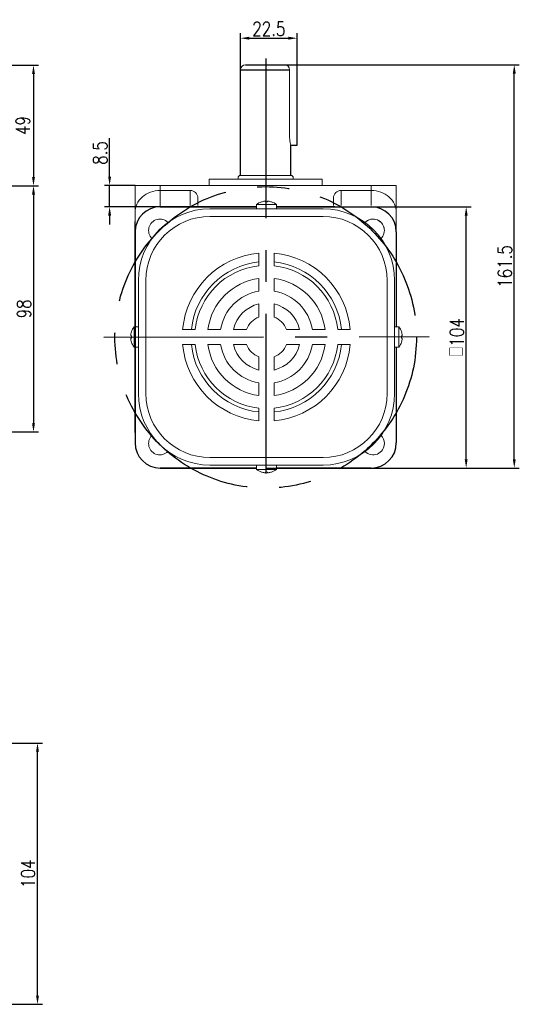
# Model space of a CAD drawing. Header units: inches. Extents: x 331 to 12887, y -474 to 4488.
# Tile 42 of 122: x 5133 to 5331, y 1101 to 1493. Entities that reach past the tile are written whole.
import ezdxf

# ---------------------------------------------------------------- set-up
doc = ezdxf.new("R2010")
doc.units = ezdxf.units.IN
doc.header["$LTSCALE"] = 10
doc.header["$MEASUREMENT"] = 0
doc.linetypes.add('CENTER', pattern=[10.16, 6.35, -1.27, 1.27, -1.27])
for name, color, linetype in [('1轮廓实线层', 7, 'Continuous'), ('3中心线层', 1, 'CENTER'), ('7标注层', 4, 'Continuous')]:
    doc.layers.add(name, color=color, linetype=linetype)
doc.styles.add('TH_GBDIM', font='romans.shx', dxfattribs={"width": 0.8, "bigfont": 'gbcbig.shx'})
doc.dimstyles.new('TH_GBDIM', dxfattribs={"dimtxt": 3.5, "dimasz": 2.5, "dimexe": 2, "dimexo": 0, "dimgap": 1, "dimtad": 1, "dimdec": 4, "dimdsep": 46, "dimtxsty": 'TH_GBDIM', "dimcen": 0.09, "dimclrd": 4, "dimclre": 4, "dimclrt": 3, "dimadec": 0, "dimazin": 0, "dimtfac": 1, "dimtdec": 4, "dimtmove": 0, "dimatfit": 3, "dimfxl": 1, "dimtzin": 0, "dimarcsym": 0})

# ---------------------------------------------------------------- blocks, each defined once
blk = doc.blocks.new('*D481')
at = {"layer": '7标注层', "color": 4, "lineweight": -2, "transparency": 16777216}
for p, q in [((5103.57, 1427.08), (5140.08, 1427.08)), ((5138.08, 1423.58), (5138.08, 1332.58)), ((5082.07, 1329.08), (5140.08, 1329.08))]:
    blk.add_line(p, q, dxfattribs=at)
at = {"layer": '7标注层', "color": 4, "transparency": 16777216}
for points in [[(5137.5, 1423.58), (5138.67, 1423.58), (5138.08, 1427.08)], [(5137.5, 1332.58), (5138.67, 1332.58), (5138.08, 1329.08)]]:
    blk.add_solid(points, dxfattribs=at)
at = {"layer": 'Defpoints', "color": 0, "transparency": 16777216}
for p in [(5103.57, 1427.08), (5082.07, 1329.08), (5138.08, 1329.08)]:
    blk.add_point(p, dxfattribs=at)
at = {"layer": '7标注层', "color": 3, "transparency": 16777216, "insert": (5134.33, 1378.08), "char_height": 5.5, "attachment_point": 5, "rotation": 90, "style": 'TH_GBDIM'}
blk.add_mtext('98', dxfattribs=at)
blk = doc.blocks.new('*D483')
at = {"layer": '7标注层', "color": 4, "lineweight": -2, "transparency": 16777216}
for p, q in [((5093.57, 1205.26), (5141.68, 1205.26)), ((5139.68, 1104.76), (5139.68, 1201.76)), ((5093.57, 1101.26), (5141.68, 1101.26))]:
    blk.add_line(p, q, dxfattribs=at)
at = {"layer": '7标注层', "color": 4, "transparency": 16777216}
for points in [[(5139.09, 1201.76), (5140.26, 1201.76), (5139.68, 1205.26)], [(5139.09, 1104.76), (5140.26, 1104.76), (5139.68, 1101.26)]]:
    blk.add_solid(points, dxfattribs=at)
at = {"layer": 'Defpoints', "color": 0, "transparency": 16777216}
for p in [(5093.57, 1205.26), (5139.68, 1205.26), (5093.57, 1101.26)]:
    blk.add_point(p, dxfattribs=at)
at = {"layer": '7标注层', "color": 3, "transparency": 16777216, "insert": (5135.93, 1153.26), "char_height": 5.5, "attachment_point": 5, "rotation": 90, "style": 'TH_GBDIM'}
blk.add_mtext('104', dxfattribs=at)
blk = doc.blocks.new('*D486')
at = {"layer": '7标注层', "color": 4, "lineweight": -2, "transparency": 16777216}
for p, q in [((5168.38, 1430.74), (5168.38, 1446.09)), ((5178.5, 1427.24), (5166.38, 1427.24)), ((5168.38, 1418.74), (5168.38, 1427.24)), ((5188.5, 1418.74), (5166.38, 1418.74)), ((5168.38, 1415.24), (5168.38, 1411.74))]:
    blk.add_line(p, q, dxfattribs=at)
at = {"layer": '7标注层', "color": 4, "transparency": 16777216}
for points in [[(5167.8, 1430.74), (5168.96, 1430.74), (5168.38, 1427.24)], [(5167.8, 1415.24), (5168.96, 1415.24), (5168.38, 1418.74)]]:
    blk.add_solid(points, dxfattribs=at)
at = {"layer": 'Defpoints', "color": 0, "transparency": 16777216}
for p in [(5178.5, 1427.24), (5168.38, 1418.74), (5188.5, 1418.74)]:
    blk.add_point(p, dxfattribs=at)
at = {"layer": '7标注层', "color": 3, "transparency": 16777216, "insert": (5164.63, 1440.16), "char_height": 5.5, "attachment_point": 5, "rotation": 90, "style": 'TH_GBDIM'}
blk.add_mtext('{8.5}{}{}', dxfattribs=at)
blk = doc.blocks.new('*D471')
at = {"layer": '7标注层', "color": 4, "lineweight": -2, "transparency": 16777216}
for p, q in [((5267.55, 1418.74), (5312.31, 1418.74)), ((5310.31, 1318.24), (5310.31, 1415.24)), ((5267.55, 1314.74), (5312.31, 1314.74))]:
    blk.add_line(p, q, dxfattribs=at)
at = {"layer": '7标注层', "color": 4, "transparency": 16777216}
for points in [[(5309.73, 1415.24), (5310.89, 1415.24), (5310.31, 1418.74)], [(5309.73, 1318.24), (5310.89, 1318.24), (5310.31, 1314.74)]]:
    blk.add_solid(points, dxfattribs=at)
at = {"layer": 'Defpoints', "color": 0, "transparency": 16777216}
for p in [(5267.55, 1418.74), (5310.31, 1418.74), (5267.55, 1314.74)]:
    blk.add_point(p, dxfattribs=at)
at = {"layer": '7标注层', "color": 3, "transparency": 16777216, "insert": (5306.56, 1366.74), "char_height": 5.5, "attachment_point": 5, "rotation": 90, "style": 'TH_GBDIM'}
blk.add_mtext('{□}104', dxfattribs=at)
blk = doc.blocks.new('*D472')
at = {"layer": '7标注层', "color": 4, "lineweight": -2, "transparency": 16777216}
for p, q in [((5059.58, 1475.08), (5140.08, 1475.08)), ((5138.08, 1471.58), (5138.08, 1430.58)), ((5090.51, 1427.08), (5140.08, 1427.08))]:
    blk.add_line(p, q, dxfattribs=at)
at = {"layer": '7标注层', "color": 4, "transparency": 16777216}
for points in [[(5137.5, 1471.58), (5138.67, 1471.58), (5138.08, 1475.08)], [(5137.5, 1430.58), (5138.67, 1430.58), (5138.08, 1427.08)]]:
    blk.add_solid(points, dxfattribs=at)
at = {"layer": 'Defpoints', "color": 0, "transparency": 16777216}
for p in [(5059.58, 1475.08), (5090.51, 1427.08), (5138.08, 1427.08)]:
    blk.add_point(p, dxfattribs=at)
at = {"layer": '7标注层', "color": 3, "transparency": 16777216, "insert": (5133.83, 1451.08), "char_height": 5.5, "attachment_point": 5, "rotation": 90, "style": 'TH_GBDIM'}
blk.add_mtext('49', dxfattribs=at)
blk = doc.blocks.new('*D477')
at = {"layer": '7标注层', "color": 4, "lineweight": -2, "transparency": 16777216}
for p, q in [((5238.04, 1475.24), (5331.45, 1475.24)), ((5329.45, 1318.24), (5329.45, 1471.74)), ((5272.5, 1314.74), (5331.45, 1314.74))]:
    blk.add_line(p, q, dxfattribs=at)
at = {"layer": '7标注层', "color": 4, "transparency": 16777216}
for points in [[(5328.87, 1471.74), (5330.04, 1471.74), (5329.45, 1475.24)], [(5328.87, 1318.24), (5330.04, 1318.24), (5329.45, 1314.74)]]:
    blk.add_solid(points, dxfattribs=at)
at = {"layer": 'Defpoints', "color": 0, "transparency": 16777216}
for p in [(5238.04, 1475.24), (5329.45, 1475.24), (5272.5, 1314.74)]:
    blk.add_point(p, dxfattribs=at)
at = {"layer": '7标注层', "color": 3, "transparency": 16777216, "insert": (5325.7, 1394.99), "char_height": 5.5, "attachment_point": 5, "rotation": 90, "style": 'TH_GBDIM'}
blk.add_mtext('161.5', dxfattribs=at)
blk = doc.blocks.new('*D466')
at = {"layer": '7标注层', "color": 4, "lineweight": -2, "transparency": 16777216}
for p, q in [((5220.5, 1473.24), (5220.5, 1487.84)), ((5224, 1485.84), (5239.5, 1485.84)), ((5243, 1475.24), (5243, 1487.84))]:
    blk.add_line(p, q, dxfattribs=at)
at = {"layer": '7标注层', "color": 4, "transparency": 16777216}
for points in [[(5224, 1486.43), (5224, 1485.26), (5220.5, 1485.84)], [(5239.5, 1486.43), (5239.5, 1485.26), (5243, 1485.84)]]:
    blk.add_solid(points, dxfattribs=at)
at = {"layer": 'Defpoints', "color": 0, "transparency": 16777216}
for p in [(5243, 1485.84), (5243, 1475.24), (5220.5, 1473.24)]:
    blk.add_point(p, dxfattribs=at)
at = {"layer": '7标注层', "color": 3, "transparency": 16777216, "insert": (5231.75, 1489.59), "char_height": 5.5, "attachment_point": 5, "style": 'TH_GBDIM'}
blk.add_mtext('22.5', dxfattribs=at)

msp = doc.modelspace()

# ---------------------------------------------------------------- linework, layer by layer
at = {"linetype": 'Continuous', "lineweight": 15}
for p, q in [((5222.50103, 1475.23804), (5243.00103, 1475.23804)), ((5222.50103, 1475.23803), (5238.50102, 1475.23803)), ((5240.0413, 1446.23892), (5240.04042, 1473.23804)), ((5240.50102, 1431.23892), (5220.50103, 1431.23892)), ((5178.50102, 1427.23892), (5188.50103, 1427.23892)), ((5178.50102, 1408.73892), (5178.50102, 1427.23892)), ((5188.50103, 1427.23892), (5188.50103, 1425.23892)), ((5188.50103, 1427.23892), (5272.50102, 1427.23892)), ((5208.00102, 1429.73892), (5253.00103, 1429.73892)), ((5272.50102, 1425.23892), (5272.50102, 1427.23892)), ((5272.50102, 1427.23892), (5282.50103, 1427.23892)), ((5282.50103, 1427.23892), (5282.50102, 1408.73892)), ((5200.50103, 1425.23892), (5188.50103, 1425.23892)), ((5188.50103, 1425.23892), (5188.50103, 1418.73892)), ((5200.50103, 1419.22165), (5200.50103, 1425.23892)), ((5260.50102, 1425.23892), (5272.50102, 1425.23892)), ((5260.50102, 1425.23892), (5260.50102, 1419.22165)), ((5272.50102, 1419.22165), (5272.50102, 1425.23892)), ((5203.50102, 1422.21264), (5203.50102, 1419.22165)), ((5257.50103, 1419.22165), (5257.50103, 1422.21264))]:
    msp.add_line(p, q, dxfattribs=at)
at = {"color": 7, "linetype": 'Continuous', "lineweight": 15}
for p, q in [((5230.82293, 1419.62443), (5226.82293, 1419.62443)), ((5230.38293, 1420.66751), (5230.38293, 1420.94369)), ((5234.82293, 1419.62443), (5230.82293, 1419.62443)), ((5231.26293, 1420.94369), (5231.26293, 1420.66751)), ((5208.32293, 1417.90096), (5253.32293, 1417.90096)), ((5253.32293, 1414.90096), (5208.32293, 1414.90096)), ((5227.82293, 1395.24262), (5227.82293, 1400.26636)), ((5233.82293, 1395.24262), (5233.82293, 1400.26636)), ((5179.82293, 1344.40096), (5179.82293, 1389.40096)), ((5182.82293, 1389.40096), (5182.82293, 1344.40096)), ((5227.82293, 1385.15609), (5227.82293, 1390.20868)), ((5233.82293, 1385.15609), (5233.82293, 1390.20868)), ((5278.82293, 1389.40096), (5278.82293, 1344.40096)), ((5281.82293, 1344.40096), (5281.82293, 1389.40096)), ((5227.82293, 1374.82878), (5227.82293, 1380.0634)), ((5233.82293, 1374.82878), (5233.82293, 1380.0634)), ((5178.09946, 1370.90096), (5178.09946, 1363.20406)), ((5202.48127, 1369.90096), (5197.45753, 1369.90096)), ((5212.56779, 1369.90096), (5207.51521, 1369.90096)), ((5222.8951, 1369.90096), (5217.66048, 1369.90096)), ((5243.98538, 1369.90096), (5238.75076, 1369.90096)), ((5254.13065, 1369.90096), (5249.07807, 1369.90096)), ((5264.18833, 1369.90096), (5259.1646, 1369.90096)), ((5283.54641, 1370.90096), (5283.54641, 1363.20406)), ((5177.05637, 1367.34096), (5176.7802, 1367.34096)), ((5176.7802, 1366.46096), (5177.05637, 1366.46096)), ((5284.58949, 1367.34096), (5284.86566, 1367.34096)), ((5284.86566, 1366.46096), (5284.58949, 1366.46096)), ((5178.09946, 1363.20406), (5178.09946, 1362.90096)), ((5202.48127, 1363.90096), (5197.45753, 1363.90096)), ((5212.56779, 1363.90096), (5207.51521, 1363.90096)), ((5222.8951, 1363.90096), (5217.66048, 1363.90096)), ((5243.98538, 1363.90096), (5238.75076, 1363.90096)), ((5254.13065, 1363.90096), (5249.07807, 1363.90096)), ((5264.18833, 1363.90096), (5259.1646, 1363.90096)), ((5283.54641, 1363.20406), (5283.54641, 1362.90096)), ((5227.82293, 1353.73851), (5227.82293, 1358.97313)), ((5233.82293, 1353.73851), (5233.82293, 1358.97313)), ((5227.82293, 1343.59323), (5227.82293, 1348.64582)), ((5233.82293, 1343.59323), (5233.82293, 1348.64582)), ((5227.82293, 1333.53556), (5227.82293, 1338.55929)), ((5233.82293, 1333.53556), (5233.82293, 1338.55929)), ((5208.32293, 1318.90096), (5253.32293, 1318.90096)), ((5208.32293, 1318.90096), (5253.32293, 1318.90096)), ((5253.32293, 1315.90096), (5208.32293, 1315.90096)), ((5253.32293, 1315.90096), (5208.32293, 1315.90096)), ((5253.32293, 1315.90096), (5208.32293, 1315.90096)), ((5226.82293, 1314.17748), (5234.82293, 1314.17748)), ((5226.82293, 1314.17748), (5230.82293, 1314.17748)), ((5230.38293, 1312.85823), (5230.38293, 1313.1344)), ((5230.38293, 1312.85823), (5230.38293, 1313.1344)), ((5230.82293, 1314.17748), (5234.82293, 1314.17748)), ((5231.26293, 1313.1344), (5231.26293, 1312.85823)), ((5231.26293, 1313.1344), (5231.26293, 1312.85823))]:
    msp.add_line(p, q, dxfattribs=at)
for p, q in [((5188.50102, 1418.73892), (5226.82293, 1418.73892)), ((5234.82293, 1418.73892), (5272.50102, 1418.73892)), ((5178.50102, 1408.73892), (5178.50102, 1400.76309)), ((5282.50102, 1408.73892), (5282.50102, 1370.90096)), ((5178.50102, 1400.76309), (5178.50102, 1370.90096)), ((5178.50102, 1362.90096), (5178.50102, 1324.73892)), ((5282.50102, 1362.90096), (5282.50102, 1324.73892)), ((5188.50102, 1314.73892), (5226.82293, 1314.73892)), ((5230.50102, 1314.73892), (5272.50102, 1314.73892))]:
    msp.add_line(p, q)
at = {"color": 7, "linetype": 'Continuous', "lineweight": 15, "flags": 128}
for points in [[(5228.81545, 1420.66751), (5228.81211, 1420.67329), (5228.80973, 1420.67741), (5228.8083, 1420.67989), (5228.80783, 1420.68071)], [(5232.83804, 1420.68071), (5232.83756, 1420.67989), (5232.83613, 1420.67741), (5232.83375, 1420.67329), (5232.83042, 1420.66751)], [(5177.04318, 1364.88585), (5177.044, 1364.88633), (5177.04648, 1364.88776), (5177.0506, 1364.89014), (5177.05637, 1364.89347)], [(5284.60269, 1364.88585), (5284.60186, 1364.88633), (5284.59939, 1364.88776), (5284.59526, 1364.89014), (5284.58949, 1364.89347)], [(5228.80783, 1313.1212), (5228.8083, 1313.12203), (5228.80973, 1313.1245), (5228.81211, 1313.12863), (5228.81545, 1313.1344)], [(5228.80783, 1313.1212), (5228.8083, 1313.12203), (5228.80973, 1313.1245), (5228.81211, 1313.12863), (5228.81545, 1313.1344)], [(5232.83042, 1313.1344), (5232.83375, 1313.12863), (5232.83613, 1313.1245), (5232.83756, 1313.12203), (5232.83804, 1313.1212)], [(5232.83042, 1313.1344), (5232.83375, 1313.12863), (5232.83613, 1313.1245), (5232.83756, 1313.12203), (5232.83804, 1313.1212)]]:
    msp.add_lwpolyline(points, dxfattribs=at)
at = {"linetype": 'Continuous', "lineweight": 15}
for centre, radius, start, end in [((5222.50103, 1473.23804), 2, 90, 180), ((5238.04042, 1473.23804), 2, 0, 90), ((5220.50102, 1430.23892), 1, 90, 180), ((5240.50102, 1430.23892), 1, 0, 90)]:
    msp.add_arc(centre, radius, start, end, dxfattribs=at)
at = {"color": 7, "linetype": 'Continuous', "lineweight": 15}
for centre, radius, start, end in [((5230.82293, 1414.50096), 6.5, 108.0602081, 127.9798724), ((5230.82293, 1414.50096), 6.48509, 96.5521722, 108.0323524), ((5230.82293, 1413.34045), 7.34026, 86.5634365, 93.4365635), ((5230.82293, 1414.50096), 6.48509, 71.9676476, 83.4478278), ((5230.82293, 1414.50096), 6.5, 52.0201276, 71.9397919), ((5208.32293, 1389.40096), 28.5, 90, 180), ((5253.32293, 1389.40096), 28.5, 0, 90), ((5208.32293, 1389.40096), 25.5, 90, 180), ((5188.39652, 1409.32736), 4.5, 44.5203005, 225.4796995), ((5253.32293, 1389.40096), 25.5, 0, 90), ((5273.24934, 1409.32736), 4.5, 0, 135.4796995), ((5273.24934, 1409.32736), 4.5, 314.5203005, 135.4796995), ((5230.82293, 1366.90096), 33.5, 95.1378482, 174.8621518), ((5230.82293, 1366.90096), 33.5, 5.1378482, 84.8621518), ((5230.82293, 1366.90096), 30, 95.7391705, 174.2608295), ((5230.82293, 1366.90096), 30, 5.7391705, 84.2608295), ((5230.82293, 1366.90096), 28.5, 96.0423284, 173.9576716), ((5230.82293, 1366.90096), 28.5, 6.0423284, 83.9576716), ((5230.82293, 1366.90096), 23.5, 97.3343689, 172.6656311), ((5230.82293, 1366.90096), 23.5, 7.3343689, 82.6656311), ((5230.82293, 1366.90096), 18.5, 99.3324182, 170.6675818), ((5230.82293, 1366.90096), 18.5, 9.3324182, 80.6675818), ((5230.82293, 1366.90096), 13.5, 102.8395884, 167.1604116), ((5230.82293, 1366.90096), 13.5, 12.8395884, 77.1604116), ((5230.82293, 1366.90096), 8.47646, 110.7273411, 159.2726589), ((5230.82293, 1366.90096), 8.47646, 20.7273411, 69.2726589), ((5183.22293, 1366.90096), 6.48509, 161.9676476, 173.4478278), ((5183.22293, 1366.90096), 6.5, 142.0201276, 161.9397919), ((5278.42293, 1366.90096), 6.5, 18.0602081, 37.9798724), ((5278.42293, 1366.90096), 6.48509, 6.5521722, 18.0323524), ((5183.22293, 1366.90096), 6.48509, 186.5521722, 198.0323524), ((5184.38344, 1366.90096), 7.34027, 176.5634398, 183.4365602), ((5183.22293, 1366.90096), 6.5, 198.0602081, 217.9798724), ((5278.42293, 1366.90096), 6.5, 322.0201276, 341.9397919), ((5277.26242, 1366.90096), 7.34027, 356.5634398, 3.4365602), ((5278.42293, 1366.90096), 6.48509, 341.9676476, 353.4478278), ((5230.82293, 1366.90096), 33.5, 185.1378482, 264.8621518), ((5230.82293, 1366.90096), 30, 185.7391705, 264.2608295), ((5230.82293, 1366.90096), 28.5, 186.0423284, 263.9576716), ((5230.82293, 1366.90096), 23.5, 187.3343689, 262.6656311), ((5230.82293, 1366.90096), 18.5, 189.3324182, 260.6675818), ((5230.82293, 1366.90096), 13.5, 192.8395884, 257.1604116), ((5230.82293, 1366.90096), 8.47646, 200.7273411, 249.2726589), ((5230.82293, 1366.90096), 33.5, 275.1378482, 354.8621518), ((5230.82293, 1366.90096), 28.5, 276.0423284, 353.9576716), ((5230.82293, 1366.90096), 13.5, 282.8395884, 347.1604116), ((5230.82293, 1366.90096), 8.47646, 290.7273411, 339.2726589), ((5230.82293, 1366.90096), 23.5, 277.3343689, 352.6656311), ((5230.82293, 1366.90096), 18.5, 279.3324182, 350.6675818), ((5230.82293, 1366.90096), 30, 275.7391705, 354.2608295), ((5208.32293, 1344.40096), 28.5, 180, 270), ((5208.32293, 1344.40096), 25.5, 180, 270), ((5253.32293, 1344.40096), 25.5, 270, 0), ((5253.32293, 1344.40096), 28.5, 270, 0), ((5188.39652, 1324.47455), 4.5, 134.5203005, 315.4796995), ((5273.24934, 1324.47455), 4.5, 0, 45.4796995), ((5273.24934, 1324.47455), 4.5, 224.5203005, 0), ((5230.82293, 1319.30096), 6.5, 232.0201276, 251.9397919), ((5230.82293, 1319.30096), 6.5, 232.0201276, 251.9397919), ((5230.82293, 1319.30096), 6.48509, 251.9676476, 263.4478278), ((5230.82293, 1319.30096), 6.48509, 251.9676476, 263.4478278), ((5230.82293, 1320.46399), 7.34279, 266.564621, 273.435379), ((5230.82293, 1320.46147), 7.34027, 266.5634398, 273.4365602), ((5230.82293, 1319.30096), 6.48509, 276.5521722, 288.0323524), ((5230.82293, 1319.30096), 6.48509, 276.5521722, 288.0323524), ((5230.82293, 1319.30096), 6.5, 288.0602081, 307.9798724), ((5230.82293, 1319.30096), 6.5, 288.0602081, 307.9798724)]:
    msp.add_arc(centre, radius, start, end, dxfattribs=at)
for centre, start, end in [((5188.50102, 1408.73892), 90, 180), ((5272.50102, 1408.73892), 0, 90), ((5188.50102, 1324.73892), 180, 270), ((5272.50102, 1324.73892), 270, 0)]:
    msp.add_arc(centre, 10, start, end)
at = {"linetype": 'Continuous', "lineweight": 15}
for centre, major_axis, ratio, start_param, end_param in [((5188.50102, 1416.47785), (10, 0), 0.876106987, 1.570796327, 3.141592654), ((5200.50102, 1422.21264), (0, -3.02628), 0.991316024, 1.570796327, 3.141592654), ((5260.50102, 1422.21264), (0, 3.02628), 0.991316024, 0, 1.570796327), ((5272.50102, 1416.47785), (10, 0), 0.876106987, 0, 1.570796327)]:
    msp.add_ellipse(centre, major_axis=major_axis, ratio=ratio, start_param=start_param, end_param=end_param, dxfattribs=at)
for points in [[(5208.00102, 1429.73892), (5208.00102, 1427.23892)], [(5219.50102, 1430.23892), (5219.50102, 1429.73892)], [(5241.50102, 1429.73892), (5241.50102, 1430.23892)], [(5253.00103, 1427.23892), (5253.00103, 1429.73892)]]:
    msp.add_open_spline(points, degree=1, dxfattribs=at)
at = {"color": 7, "linetype": 'Continuous', "lineweight": 15}
for points in [[(5226.82293, 1419.62443), (5226.82293, 1417.90096)], [(5234.82293, 1417.90096), (5234.82293, 1419.62443)], [(5179.82293, 1370.90096), (5178.09946, 1370.90096)], [(5281.82293, 1370.90096), (5283.54641, 1370.90096)], [(5178.09946, 1362.90096), (5179.82293, 1362.90096)], [(5283.54641, 1362.90096), (5281.82293, 1362.90096)], [(5226.82293, 1315.90096), (5226.82293, 1314.17748)], [(5226.82293, 1315.90096), (5226.82293, 1314.17748)], [(5234.82293, 1314.17748), (5234.82293, 1315.90096)], [(5234.82293, 1314.17748), (5234.82293, 1315.90096)]]:
    msp.add_open_spline(points, degree=1, dxfattribs=at)
for points, knots in [([(5230.38293, 1420.94369), (5230.37968, 1420.94716), (5230.37316, 1420.95409), (5230.32205, 1420.9585), (5230.24687, 1420.95764), (5230.16249, 1420.9522), (5230.1062, 1420.94618), (5230.08293, 1420.94369)], [0, 0, 0, 0, 0.213607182, 0.427280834, 0.639449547, 0.850955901, 1, 1, 1, 1]), ([(5231.56293, 1420.94369), (5231.52947, 1420.94716), (5231.46254, 1420.95409), (5231.37292, 1420.9585), (5231.30527, 1420.95765), (5231.26841, 1420.9522), (5231.26453, 1420.94618), (5231.26293, 1420.94369)], [0, 0, 0, 0, 0.213610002, 0.427290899, 0.639496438, 0.850974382, 1, 1, 1, 1]), ([(5176.7802, 1367.34096), (5176.77673, 1367.34421), (5176.7698, 1367.35072), (5176.76538, 1367.40183), (5176.76625, 1367.47701), (5176.77169, 1367.56139), (5176.77771, 1367.61769), (5176.7802, 1367.64096)], [0, 0, 0, 0, 0.2136071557, 0.4272806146, 0.6394502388, 0.8509563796, 1, 1, 1, 1]), ([(5176.7802, 1366.16096), (5176.77673, 1366.19442), (5176.7698, 1366.26135), (5176.76538, 1366.35097), (5176.76625, 1366.41862), (5176.77169, 1366.45548), (5176.77771, 1366.45936), (5176.7802, 1366.46096)], [0, 0, 0, 0, 0.213610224, 0.427291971, 0.639496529, 0.850974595, 1, 1, 1, 1]), ([(5284.86566, 1367.34096), (5284.86913, 1367.34421), (5284.87606, 1367.35072), (5284.88048, 1367.40183), (5284.87962, 1367.47701), (5284.87417, 1367.56139), (5284.86815, 1367.61769), (5284.86566, 1367.64096)], [0, 0, 0, 0, 0.2136071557, 0.4272806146, 0.6394502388, 0.8509563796, 1, 1, 1, 1]), ([(5284.86566, 1366.16096), (5284.86913, 1366.19442), (5284.87607, 1366.26135), (5284.88048, 1366.35097), (5284.87962, 1366.41862), (5284.87417, 1366.45548), (5284.86815, 1366.45936), (5284.86566, 1366.46096)], [0, 0, 0, 0, 0.213610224, 0.427291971, 0.639496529, 0.850974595, 1, 1, 1, 1]), ([(5230.08293, 1312.85823), (5230.11639, 1312.85476), (5230.18333, 1312.84782), (5230.27294, 1312.84342), (5230.3406, 1312.84427), (5230.37746, 1312.84972), (5230.38133, 1312.85574), (5230.38293, 1312.85823)], [0, 0, 0, 0, 0.213610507, 0.427290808, 0.639496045, 0.850973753, 1, 1, 1, 1]), ([(5230.08293, 1312.85823), (5230.11639, 1312.85476), (5230.18333, 1312.84782), (5230.27294, 1312.84341), (5230.34059, 1312.84427), (5230.37746, 1312.84972), (5230.38133, 1312.85574), (5230.38293, 1312.85823)], [0, 0, 0, 0, 0.213610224, 0.427291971, 0.639496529, 0.850974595, 1, 1, 1, 1]), ([(5231.26293, 1312.85823), (5231.26619, 1312.85476), (5231.2727, 1312.84782), (5231.32381, 1312.84342), (5231.39899, 1312.84427), (5231.48337, 1312.84972), (5231.53966, 1312.85574), (5231.56293, 1312.85823)], [0, 0, 0, 0, 0.213607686, 0.427280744, 0.639449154, 0.850955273, 1, 1, 1, 1]), ([(5231.26293, 1312.85823), (5231.26619, 1312.85476), (5231.2727, 1312.84782), (5231.32381, 1312.84341), (5231.39899, 1312.84427), (5231.48337, 1312.84972), (5231.53966, 1312.85574), (5231.56293, 1312.85823)], [0, 0, 0, 0, 0.2136071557, 0.4272806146, 0.6394502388, 0.8509563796, 1, 1, 1, 1])]:
    msp.add_open_spline(points, degree=3, knots=knots, dxfattribs=at)
at = {"layer": '1轮廓实线层'}
for p, q in [((5222.49718, 1475.23803), (5238.50487, 1475.23803)), ((5243.00191, 1443.27301), (5243.00103, 1475.23892)), ((5220.50102, 1431.23892), (5220.50103, 1473.23804)), ((5220.50103, 1473.23804), (5240.04042, 1473.23804)), ((5240.50102, 1431.23892), (5240.49179, 1443.27301)), ((5240.50191, 1443.27301), (5243.00191, 1443.27301)), ((5203.00102, 1418.73892), (5188.50102, 1418.73892)), ((5188.50103, 1418.73892), (5226.82293, 1418.73892)), ((5226.82293, 1418.73892), (5203.00102, 1418.73892)), ((5234.82293, 1418.73892), (5272.50102, 1418.73892)), ((5258.00102, 1418.73892), (5234.82293, 1418.73892)), ((5178.50102, 1370.90096), (5178.50102, 1412.90096)), ((5178.50102, 1408.73892), (5178.50102, 1394.23892)), ((5282.50102, 1408.73892), (5282.50102, 1394.23892)), ((5282.50103, 1408.73892), (5282.50103, 1370.90096)), ((5178.49333, 1340.27356), (5178.50872, 1393.27356)), ((5178.50102, 1394.23892), (5178.50102, 1362.90096)), ((5178.50102, 1393.27356), (5178.50102, 1340.27356)), ((5282.50102, 1394.23892), (5282.50102, 1370.90096)), ((5178.50102, 1328.90095), (5178.50102, 1362.90096)), ((5178.50102, 1362.90096), (5178.50102, 1339.23892)), ((5282.50102, 1362.90096), (5282.50103, 1324.73892)), ((5282.50103, 1362.90096), (5282.50102, 1339.23892)), ((5178.50102, 1339.23892), (5178.50102, 1324.73892)), ((5282.50102, 1339.23892), (5282.50102, 1324.73892)), ((5188.50102, 1314.73892), (5203.00102, 1314.73892)), ((5226.82293, 1314.73893), (5188.50103, 1314.73893)), ((5203.00102, 1314.73892), (5226.82293, 1314.73892)), ((5272.50102, 1314.73893), (5234.82293, 1314.73893)), ((5234.82293, 1314.73892), (5258.00102, 1314.73892)), ((5258.00102, 1314.73892), (5272.50102, 1314.73892))]:
    msp.add_line(p, q, dxfattribs=at)
for centre, start, end in [((5188.50102, 1408.73892), 90, 180), ((5188.50102, 1408.73892), 90, 180), ((5272.50102, 1408.73892), 0, 90), ((5272.50102, 1408.73892), 0, 90), ((5188.50102, 1324.73892), 180, 270), ((5188.50102, 1324.73892), 180, 270), ((5272.50102, 1324.73892), 270, 0), ((5272.50102, 1324.73892), 270, 0)]:
    msp.add_arc(centre, 10, start, end, dxfattribs=at)
at = {"layer": '1轮廓实线层', "linetype": 'Continuous', "lineweight": 15}
msp.add_open_spline([(5240.49179, 1443.27301), (5240.49476, 1443.26299), (5240.50785, 1443.21886), (5240.43361, 1443.46629), (5240.29488, 1443.99343), (5240.13576, 1444.79963), (5240.05038, 1445.59983), (5240.04341, 1446.09059), (5240.0413, 1446.23892)], degree=3, knots=[0, 0, 0, 0, 0.06025069, 0.265307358, 0.472820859, 0.688326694, 0.905794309, 1, 1, 1, 1], dxfattribs=at)
at = {"layer": '3中心线层'}
for p, q in [((5230.50102, 1477.69519), (5230.50102, 1303.73892)), ((5166.08705, 1366.7993), (5295.56992, 1367.06299)), ((5230.50102, 1349.39923), (5230.50102, 1341.97969))]:
    msp.add_line(p, q, dxfattribs=at)
msp.add_circle((5230.50102, 1366.73892), 60, dxfattribs=at)

# ---------------------------------------------------------------- dimensions: what is measured, and where the dimension line sits
at = {"layer": '7标注层'}
dim = msp.add_linear_dim(base=(5243.00103, 1485.84489), p1=(5220.50103, 1473.23804), p2=(5243.00103, 1475.23804), dimstyle='TH_GBDIM', override={"dimtxt": 5.5, "dimasz": 3.5, "dimadec": 4}, dxfattribs=at)
dim.commit()
dim.dimension.update_dxf_attribs({"geometry": '*D466', "text_midpoint": (5231.75103, 1485.84489), "dimtype": 160})
for base, p1, p2, text, override, picture, middle in [((5138.08362, 1427.07689), (5059.57607, 1475.07688), (5090.50567, 1427.07689), '49', {"dimscale": 1, "dimtxt": 5.5, "dimasz": 3.5, "dimgap": 1.5, "dimtad": 1, "dimjust": 0, "dimdec": 0, "dimlfac": 1, "dimse1": 0, "dimse2": 0, "dimsd1": 0, "dimsd2": 0, "dimadec": 0}, '*D472', (5133.83362, 1451.07689)), ((5329.45406, 1475.23804), (5272.50102, 1314.73892), (5238.04042, 1475.23804), '161.5', {"dimtxt": 5.5, "dimasz": 3.5, "dimadec": 4}, '*D477', (5325.70406, 1394.98848))]:
    dim = msp.add_linear_dim(base=base, p1=p1, p2=p2, angle=90, text=text, dimstyle='TH_GBDIM', override=override, dxfattribs=at)
    dim.commit()
    dim.dimension.update_dxf_attribs({"geometry": picture, "text_midpoint": middle})
for base, p1, p2, text, override, picture, middle, dimtype in [((5168.37894, 1418.73892), (5178.50102, 1427.23892), (5188.50102, 1418.73892), '{<>}{}{}', {"dimtxt": 5.5, "dimasz": 3.5, "dimdec": 1, "dimadec": 1}, '*D486', (5168.37894, 1440.16273), 160), ((5310.30844, 1418.73892), (5267.55101, 1314.73892), (5267.55101, 1418.73892), '{□}<>', {"dimtxt": 5.5, "dimasz": 3.5, "dimadec": 4}, '*D471', (5310.30844, 1366.73892), 161)]:
    dim = msp.add_linear_dim(base=base, p1=p1, p2=p2, angle=90, text=text, dimstyle='TH_GBDIM', override=override, dxfattribs=at)
    dim.commit()
    dim.dimension.update_dxf_attribs({"geometry": picture, "text_midpoint": middle, "dimtype": dimtype})
for base, p1, p2, override, picture, middle in [((5138.08362, 1329.07689), (5103.57315, 1427.07689), (5082.07315, 1329.07689), {"dimscale": 1, "dimtxt": 5.5, "dimasz": 3.5, "dimgap": 1, "dimtad": 1, "dimjust": 0, "dimdec": 4, "dimlfac": 1, "dimse1": 0, "dimse2": 0, "dimsd1": 0, "dimsd2": 0, "dimadec": 4}, '*D481', (5138.08362, 1378.07689)), ((5139.67693, 1205.25616), (5093.57315, 1101.25616), (5093.57315, 1205.25616), {"dimtxt": 5.5, "dimasz": 3.5, "dimadec": 4}, '*D483', (5139.67693, 1153.25616))]:
    dim = msp.add_linear_dim(base=base, p1=p1, p2=p2, angle=90, dimstyle='TH_GBDIM', override=override, dxfattribs=at)
    dim.commit()
    dim.dimension.update_dxf_attribs({"geometry": picture, "text_midpoint": middle, "dimtype": 160})

doc.saveas('drawing.dxf')
